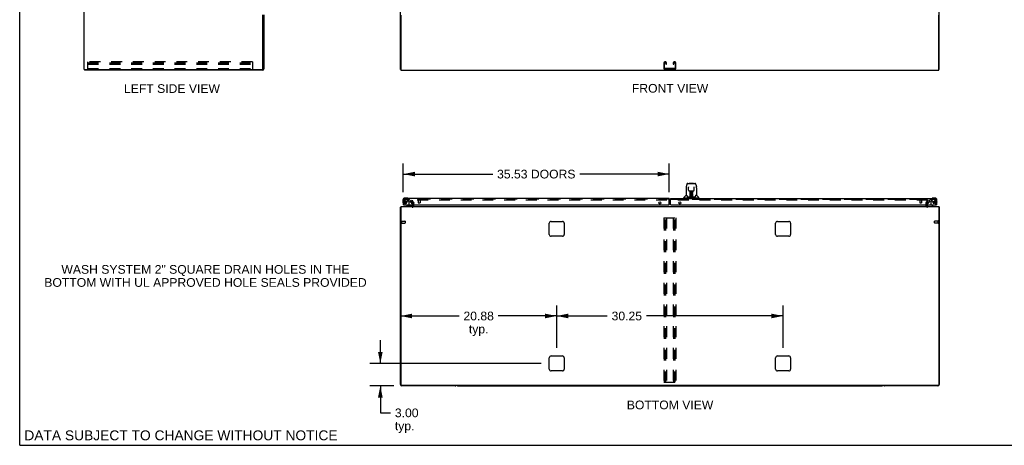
# Model space of a CAD drawing. Header units: inches. Extents: x 0 to 264, y 0 to 171.
# Tile 1 of 21: x 0 to 132, y 0 to 57. Entities that reach past the tile are written whole.
import ezdxf

# ---------------------------------------------------------------- set-up
doc = ezdxf.new("R2010")
doc.units = ezdxf.units.IN
doc.header["$LTSCALE"] = 14.508621
doc.header["$MEASUREMENT"] = 0
doc.linetypes.add('HIDDEN', pattern=[0.2, 0.1, -0.1])
doc.layers.get('0').update_dxf_attribs({"linetype": 'CONTINUOUS'})
for name, color, linetype in [('DEFAULT_2', 8, 'HIDDEN'), ('DIMENSIONS', 7, 'CONTINUOUS'), ('MASTER_DOOR_ASSEMBLY', 7, 'CONTINUOUS'), ('SLAVE_DOOR_ASSEMBLY', 7, 'CONTINUOUS')]:
    doc.layers.add(name, color=color, linetype=linetype)
doc.styles.get("Standard").update_dxf_attribs({"font": 'arial.ttf'})
doc.dimstyles.new('DIMSTYLE_1', dxfattribs={"dimtxt": 1.163793, "dimasz": 1.551724, "dimexe": 0.09, "dimexo": 0.07, "dimgap": 0.0375, "dimtad": 0, "dimtih": 1, "dimtoh": 1, "dimzin": 4, "dimdsep": 46, "dimtxsty": 'Standard', "dimblk": '_FILLED', "dimblk1": '_FILLED', "dimblk2": '_FILLED', "dimcen": 0.09, "dimadec": 3, "dimazin": 1, "dimtfac": 1, "dimtdec": 3, "dimtofl": 0, "dimtmove": 0, "dimatfit": 3, "dimldrblk": '_FILLED', "dimfxl": 0, "dimtolj": 1, "dimtzin": 4, "dimarcsym": 0})

# ---------------------------------------------------------------- blocks, each defined once
blk = doc.blocks.new('_FILLED')
at = {"color": 0, "linetype": 'ByBlock'}
blk.add_solid([(0, 0), (-1, 0.2), (-1, -0.2)], dxfattribs=at)
blk = doc.blocks.new('*D10')
at = {"layer": 'DIMENSIONS', "color": 2, "linetype": 'Continuous'}
for p, q in [((51.27, 33.84), (51.27, 37.66)), ((86.8, 33.84), (86.8, 37.66)), ((51.27, 36.26), (63.22, 36.26)), ((86.8, 36.26), (74.85, 36.26))]:
    blk.add_line(p, q, dxfattribs=at)
at = {"layer": 'DIMENSIONS', "color": 2, "linetype": 'Continuous', "xscale": 1.5517241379, "yscale": 1.5517241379, "zscale": 1.5517241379, "rotation": 180}
blk.add_blockref('_FILLED', (51.27, 36.26), dxfattribs=at)
at = {"layer": 'DIMENSIONS', "color": 2, "linetype": 'Continuous', "xscale": 1.5517241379, "yscale": 1.5517241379, "zscale": 1.5517241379}
blk.add_blockref('_FILLED', (86.8, 36.26), dxfattribs=at)
at = {"layer": 'DIMENSIONS', "color": 2, "linetype": 'Continuous', "insert": (69.04, 36.84), "char_height": 1.1638, "width": 10.4698, "attachment_point": 2, "line_spacing_factor": 0.9}
blk.add_mtext('35.53 DOORS', dxfattribs=at)
blk = doc.blocks.new('*D12')
at = {"layer": 'DIMENSIONS', "color": 2, "linetype": 'Continuous'}
for p, q in [((48.2, 10.94), (48.2, 14.05)), ((69.69, 10.94), (46.81, 10.94)), ((50, 7.94), (46.81, 7.94)), ((48.2, 7.94), (48.2, 4.34)), ((48.2, 4.34), (49.56, 4.34))]:
    blk.add_line(p, q, dxfattribs=at)
at = {"layer": 'DIMENSIONS', "color": 2, "linetype": 'Continuous', "xscale": 1.5517241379, "yscale": 1.5517241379, "zscale": 1.5517241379}
for p, rotation in [((48.2, 10.94), 270), ((48.2, 7.94), 90)]:
    blk.add_blockref('_FILLED', p, dxfattribs=dict(at, rotation=rotation))
at = {"layer": 'DIMENSIONS', "color": 2, "linetype": 'Continuous', "insert": (50.14, 4.92), "char_height": 1.164, "width": 3.1626, "attachment_point": 1, "line_spacing_factor": 0.9}
blk.add_mtext('3.00\\Ptyp.', dxfattribs=at)
blk = doc.blocks.new('*D13')
at = {"layer": 'DIMENSIONS', "color": 2, "linetype": 'Continuous'}
for p, q in [((71.77, 13.03), (71.77, 18.69)), ((50.9, 17.29), (58.72, 17.29)), ((71.77, 17.29), (63.95, 17.29))]:
    blk.add_line(p, q, dxfattribs=at)
at = {"layer": 'DIMENSIONS', "color": 2, "linetype": 'Continuous', "xscale": 1.5517241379, "yscale": 1.5517241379, "zscale": 1.5517241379, "rotation": 180}
blk.add_blockref('_FILLED', (50.9, 17.29), dxfattribs=at)
at = {"layer": 'DIMENSIONS', "color": 2, "linetype": 'Continuous', "xscale": 1.5517241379, "yscale": 1.5517241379, "zscale": 1.5517241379}
blk.add_blockref('_FILLED', (71.77, 17.29), dxfattribs=at)
at = {"layer": 'DIMENSIONS', "color": 2, "linetype": 'Continuous', "insert": (61.34, 17.87), "char_height": 1.164, "width": 4.0668, "attachment_point": 2, "line_spacing_factor": 0.9}
blk.add_mtext('20.88\\Ptyp.', dxfattribs=at)
blk = doc.blocks.new('*D14')
at = {"layer": 'DIMENSIONS', "color": 2, "linetype": 'Continuous'}
for p, q in [((71.77, 13.03), (71.77, 18.69)), ((102.02, 13.03), (102.02, 18.69)), ((71.77, 17.29), (78.53, 17.29)), ((102.02, 17.29), (83.76, 17.29))]:
    blk.add_line(p, q, dxfattribs=at)
at = {"layer": 'DIMENSIONS', "color": 2, "linetype": 'Continuous', "xscale": 1.5517241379, "yscale": 1.5517241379, "zscale": 1.5517241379, "rotation": 180}
blk.add_blockref('_FILLED', (71.77, 17.29), dxfattribs=at)
at = {"layer": 'DIMENSIONS', "color": 2, "linetype": 'Continuous', "xscale": 1.5517241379, "yscale": 1.5517241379, "zscale": 1.5517241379}
blk.add_blockref('_FILLED', (102.02, 17.29), dxfattribs=at)
at = {"layer": 'DIMENSIONS', "color": 2, "linetype": 'Continuous', "insert": (81.14, 17.87), "char_height": 1.164, "width": 4.0668, "attachment_point": 2, "line_spacing_factor": 0.9}
blk.add_mtext('30.25', dxfattribs=at)

msp = doc.modelspace()

# ---------------------------------------------------------------- linework, layer by layer
at = {"color": 7, "linetype": 'Continuous'}
for p, q in [((0, 0), (0, 170.69)), ((8.673, 50.256), (8.673, 50.152)), ((50.95, 50.256), (50.898, 50.256)), ((122.846, 50.256), (122.898, 50.256)), ((58.587, 7.942), (115.209, 7.942)), ((0, 0), (263.793, 0))]:
    msp.add_line(p, q, dxfattribs=at)
at = {"color": 3, "linetype": 'Continuous'}
for p, q in [((8.621, 50.256), (8.621, 122.048)), ((50.898, 50.256), (50.898, 122.048)), ((122.898, 50.256), (122.898, 122.048)), ((32.517, 50.346), (32.517, 57.569)), ((32.621, 57.569), (32.621, 50.341)), ((50.95, 57.509), (50.95, 50.152)), ((122.846, 50.152), (122.846, 57.509)), ((8.621, 50.256), (32.427, 50.256)), ((32.432, 50.152), (8.673, 50.152)), ((50.95, 50.152), (122.846, 50.152)), ((50.898, 8.131), (50.898, 31.838)), ((50.95, 31.942), (50.95, 8.054)), ((50.95, 31.942), (122.846, 31.942)), ((52.454, 32.51), (52.539, 32.363)), ((52.544, 32.265), (52.544, 32.346)), ((52.544, 32.027), (52.544, 32.146)), ((121.252, 32.346), (121.252, 32.265)), ((121.252, 32.146), (121.252, 32.027)), ((121.256, 32.363), (121.341, 32.51)), ((122.846, 31.942), (122.846, 8.054)), ((122.898, 31.838), (122.898, 8.131)), ((70.773, 28.192), (70.773, 29.692)), ((71.023, 29.942), (72.523, 29.942)), ((72.773, 29.692), (72.773, 28.192)), ((101.023, 28.192), (101.023, 29.692)), ((101.273, 29.942), (102.773, 29.942)), ((103.023, 29.692), (103.023, 28.192)), ((72.523, 27.942), (71.023, 27.942)), ((102.773, 27.942), (101.273, 27.942)), ((71.023, 11.942), (72.523, 11.942)), ((101.273, 11.942), (102.773, 11.942)), ((70.773, 10.192), (70.773, 11.692)), ((72.773, 11.692), (72.773, 10.192)), ((101.023, 10.192), (101.023, 11.692)), ((103.023, 11.692), (103.023, 10.192)), ((72.523, 9.942), (71.023, 9.942)), ((102.773, 9.942), (101.273, 9.942)), ((122.786, 7.994), (51.01, 7.994)), ((58.209, 7.942), (51.087, 7.942)), ((122.709, 7.942), (115.587, 7.942))]:
    msp.add_line(p, q, dxfattribs=at)
for points in [[(50.915, 31.855), (50.912, 31.854), (50.909, 31.852), (50.907, 31.851), (50.904, 31.849), (50.902, 31.847), (50.901, 31.846), (50.899, 31.844), (50.899, 31.843), (50.898, 31.841), (50.898, 31.84), (50.898, 31.838)], [(50.938, 31.87), (50.936, 31.868), (50.934, 31.866), (50.932, 31.865), (50.929, 31.863), (50.926, 31.861), (50.923, 31.859), (50.92, 31.858), (50.915, 31.855)], [(122.857, 31.87), (122.859, 31.868), (122.861, 31.866), (122.863, 31.865), (122.866, 31.863), (122.869, 31.861), (122.872, 31.859), (122.875, 31.858)], [(122.875, 31.858), (122.881, 31.855), (122.883, 31.854), (122.886, 31.852), (122.888, 31.851), (122.891, 31.849), (122.893, 31.847), (122.894, 31.846), (122.896, 31.844), (122.897, 31.843), (122.897, 31.841), (122.897, 31.84), (122.898, 31.838)]]:
    msp.add_lwpolyline(points, dxfattribs=at)
for centre, radius, start, end in [((32.427, 50.346), 0.09, 270, 360), ((32.432, 50.341), 0.189, 270, 360), ((51.087, 31.753), 0.189, 136.4873, 141.71938), ((52.459, 32.027), 0.085, 270, 360), ((52.511, 32.346), 0.033, 0, 30), ((121.285, 32.346), 0.033, 150, 180), ((121.337, 32.027), 0.085, 180, 270), ((122.709, 31.753), 0.189, 38.28062, 43.5127), ((71.023, 29.692), 0.25, 90, 180), ((72.523, 29.692), 0.25, 0, 90), ((101.273, 29.692), 0.25, 90, 180), ((102.773, 29.692), 0.25, 0, 90), ((71.023, 28.192), 0.25, 180, 270), ((72.523, 28.192), 0.25, 270, 360), ((101.273, 28.192), 0.25, 180, 270), ((102.773, 28.192), 0.25, 270, 360), ((71.023, 11.692), 0.25, 90, 180), ((72.523, 11.692), 0.25, 0, 90), ((101.273, 11.692), 0.25, 90, 180), ((102.773, 11.692), 0.25, 0, 90), ((71.023, 10.192), 0.25, 180, 270), ((72.523, 10.192), 0.25, 270, 360), ((101.273, 10.192), 0.25, 180, 270), ((102.773, 10.192), 0.25, 270, 360), ((51.087, 8.131), 0.189, 180, 270), ((51.01, 8.054), 0.06, 180, 270), ((58.209, 8.131), 0.189, 270, 313.51297), ((115.587, 8.131), 0.189, 226.48703, 270), ((122.709, 8.131), 0.189, 270, 360), ((122.786, 8.054), 0.06, 270, 360)]:
    msp.add_arc(centre, radius, start, end, dxfattribs=at)
at = {"color": 7, "linetype": 'Continuous'}
for centre, radius, start, end in [((32.432, 50.341), 0.085, 273.75801, 356.24199), ((58.587, 8.131), 0.189, 226.5797, 270), ((115.209, 8.131), 0.189, 270, 313.4203)]:
    msp.add_arc(centre, radius, start, end, dxfattribs=at)
at = {"layer": 'DEFAULT_2', "color": 8, "linetype": 'HIDDEN'}
for p, q in [((31.1, 51.256), (9.1, 51.256)), ((9.1, 50.256), (9.1, 51.256)), ((9.1, 51.152), (31.1, 51.152)), ((9.1, 51.151), (31.1, 51.151)), ((9.1, 50.975), (31.1, 50.975)), ((9.1, 50.36), (31.1, 50.36)), ((31.1, 51.256), (31.1, 50.256)), ((86.085, 51.076), (86.085, 50.436)), ((86.189, 50.45), (86.189, 51.062)), ((86.28, 51.256), (86.265, 51.256)), ((86.265, 50.256), (87.53, 50.256)), ((87.516, 50.36), (86.279, 50.36)), ((86.356, 51.062), (86.356, 50.975)), ((86.356, 50.975), (86.46, 50.975)), ((86.46, 50.975), (86.46, 51.076)), ((87.335, 51.076), (87.335, 50.975)), ((87.335, 50.975), (87.439, 50.975)), ((87.439, 50.975), (87.439, 51.062)), ((87.53, 51.256), (87.515, 51.256)), ((87.606, 51.062), (87.606, 50.45)), ((87.71, 50.436), (87.71, 51.076)), ((52.343, 32.703), (52.433, 32.755)), ((52.454, 32.51), (52.343, 32.703)), ((52.433, 32.755), (52.629, 32.415)), ((52.447, 32.73), (52.629, 32.415)), ((121.33, 32.755), (52.465, 32.755)), ((52.544, 32.146), (52.544, 32.265)), ((52.648, 32.346), (52.648, 32.027)), ((121.148, 32.027), (121.148, 32.346)), ((121.166, 32.415), (121.362, 32.755)), ((121.348, 32.73), (121.166, 32.415)), ((121.252, 32.265), (121.252, 32.146)), ((121.341, 32.51), (121.452, 32.703)), ((121.452, 32.703), (121.362, 32.755)), ((86.085, 30.421), (86.085, 8.421)), ((86.085, 30.421), (87.71, 30.421)), ((86.189, 8.421), (86.189, 30.421)), ((86.356, 8.421), (86.356, 30.421)), ((86.46, 30.421), (86.46, 8.421)), ((87.335, 30.421), (87.335, 8.421)), ((87.439, 8.421), (87.439, 30.421)), ((87.606, 8.421), (87.606, 30.421)), ((87.71, 30.421), (87.71, 8.421)), ((51.002, 29.98), (51.002, 29.696)), ((51.045, 29.98), (51.045, 29.696)), ((51.045, 29.962), (51.492, 29.962)), ((51.045, 29.714), (51.492, 29.714)), ((51.502, 29.952), (51.502, 29.724)), ((122.283, 29.724), (122.283, 29.952)), ((122.74, 29.962), (122.293, 29.962)), ((122.74, 29.714), (122.293, 29.714)), ((122.74, 29.696), (122.74, 29.98)), ((122.783, 29.696), (122.783, 29.98)), ((86.085, 8.421), (87.71, 8.421))]:
    msp.add_line(p, q, dxfattribs=at)
for points in [[(52.465, 32.755), (52.463, 32.755), (52.461, 32.754), (52.458, 32.754), (52.456, 32.753), (52.454, 32.752), (52.453, 32.751), (52.451, 32.75), (52.449, 32.748), (52.448, 32.747), (52.447, 32.745), (52.446, 32.743), (52.446, 32.741), (52.445, 32.739), (52.445, 32.737)], [(52.445, 32.737), (52.445, 32.737), (52.445, 32.735), (52.446, 32.733), (52.446, 32.731), (52.447, 32.73)], [(121.348, 32.745), (121.347, 32.747), (121.346, 32.748), (121.344, 32.75), (121.343, 32.751), (121.341, 32.752), (121.339, 32.753), (121.337, 32.754), (121.334, 32.754), (121.332, 32.755), (121.33, 32.755)], [(121.348, 32.745), (121.349, 32.743), (121.35, 32.741), (121.35, 32.739), (121.35, 32.737)], [(121.35, 32.737), (121.35, 32.737), (121.35, 32.735), (121.349, 32.733), (121.349, 32.731), (121.348, 32.73)]]:
    msp.add_lwpolyline(points, dxfattribs=at)
for centre, radius, start, end in [((86.265, 51.076), 0.18, 90, 180), ((86.265, 50.436), 0.18, 180, 270), ((86.279, 51.062), 0.09, 90, 180), ((86.279, 50.45), 0.09, 180, 270), ((86.266, 51.062), 0.09, 0, 81.78079), ((86.28, 51.076), 0.18, 0, 90), ((87.515, 51.076), 0.18, 90, 180), ((87.529, 51.062), 0.09, 90, 180), ((87.516, 50.45), 0.09, 270, 360), ((87.516, 51.062), 0.09, 0, 81.78079), ((87.53, 51.076), 0.18, 0, 90), ((87.53, 50.436), 0.18, 270, 360), ((52.459, 32.027), 0.189, 270, 360), ((52.511, 32.346), 0.137, 0, 30), ((121.285, 32.346), 0.137, 150, 180), ((121.337, 32.027), 0.189, 180, 270), ((51.023, 29.98), 0.0215, 0, 180), ((51.023, 29.696), 0.0215, 180, 360), ((51.492, 29.952), 0.01, 0, 90), ((51.492, 29.724), 0.01, 270, 360), ((122.293, 29.952), 0.01, 90, 180), ((122.293, 29.724), 0.01, 180, 270), ((122.762, 29.98), 0.0215, 360, 180), ((122.762, 29.696), 0.0215, 180, 0)]:
    msp.add_arc(centre, radius, start, end, dxfattribs=at)
at = {"layer": 'MASTER_DOOR_ASSEMBLY', "color": 7, "linetype": 'Continuous'}
for p, q in [((89.073, 34.412), (89.073, 33.449)), ((89.073, 34.412), (89.073, 34.412)), ((89.154, 34.861), (89.088, 34.556)), ((89.278, 35.016), (90.247, 35.016)), ((89.374, 34.551), (89.375, 34.548)), ((89.375, 34.548), (89.375, 34.543)), ((89.375, 34.543), (89.375, 34.537)), ((89.375, 34.537), (89.375, 34.527)), ((89.382, 34.109), (89.375, 34.527)), ((89.469, 35.023), (90.056, 35.023)), ((90.142, 34.109), (90.15, 34.532)), ((90.15, 34.538), (90.15, 34.544)), ((90.15, 34.532), (90.15, 34.538)), ((90.371, 34.861), (90.436, 34.556)), ((90.451, 34.412), (90.451, 33.449)), ((88.758, 33.047), (88.758, 33.102)), ((90.758, 33.04), (88.766, 33.04)), ((89.065, 33.425), (88.77, 33.13)), ((88.817, 33.04), (88.817, 33)), ((89.142, 33.441), (89.081, 33.441)), ((89.086, 33.433), (89.147, 33.433)), ((89.144, 33.438), (89.145, 33.437)), ((89.609, 33.166), (89.277, 33.166)), ((89.298, 33.158), (90.227, 33.158)), ((89.463, 34.032), (89.523, 34.032)), ((89.563, 34.033), (89.961, 34.033)), ((89.608, 33.185), (89.611, 33.507)), ((89.611, 33.166), (89.609, 33.166)), ((89.611, 33.507), (89.611, 33.558)), ((89.618, 33.48), (89.611, 33.481)), ((89.612, 33.162), (89.611, 33.162)), ((89.612, 33.863), (89.612, 33.893)), ((89.612, 33.829), (89.612, 33.863)), ((89.612, 33.792), (89.612, 33.829)), ((89.612, 33.753), (89.612, 33.792)), ((89.614, 33.167), (89.614, 33.165)), ((89.615, 33.185), (89.618, 33.48)), ((89.618, 33.198), (89.619, 33.226)), ((89.618, 33.198), (89.619, 33.173)), ((89.618, 33.187), (89.618, 33.198)), ((89.618, 33.18), (89.618, 33.187)), ((89.618, 33.178), (89.618, 33.18)), ((89.618, 33.177), (89.618, 33.178)), ((89.618, 33.176), (89.618, 33.177)), ((89.618, 33.175), (89.618, 33.176)), ((89.619, 33.678), (89.62, 33.753)), ((89.62, 33.678), (89.619, 33.658)), ((89.619, 33.658), (89.619, 33.65)), ((89.619, 33.65), (89.621, 33.65)), ((89.619, 33.226), (89.621, 33.318)), ((89.623, 34.033), (89.62, 33.678)), ((89.62, 33.898), (89.62, 33.867)), ((89.62, 33.867), (89.62, 33.832)), ((89.62, 33.832), (89.62, 33.793)), ((89.62, 33.793), (89.62, 33.753)), ((89.621, 33.65), (89.62, 33.573)), ((89.62, 33.573), (89.62, 33.573)), ((89.62, 33.566), (89.62, 33.573)), ((89.62, 33.554), (89.62, 33.566)), ((89.623, 33.566), (89.62, 33.566)), ((89.62, 33.563), (89.629, 33.563)), ((89.636, 33.795), (89.621, 33.795)), ((89.621, 33.789), (89.635, 33.789)), ((89.621, 33.318), (89.621, 33.553)), ((89.624, 33.162), (89.628, 33.159)), ((89.625, 33.173), (89.64, 34.033)), ((89.635, 33.24), (89.626, 33.241)), ((89.628, 33.166), (89.627, 33.166)), ((89.635, 33.24), (89.633, 33.164)), ((89.633, 33.164), (89.762, 33.162)), ((89.648, 34.033), (89.648, 34.028)), ((89.648, 34.028), (89.648, 33.979)), ((89.762, 34.033), (89.762, 33.162)), ((89.891, 33.164), (89.762, 33.162)), ((89.877, 33.979), (89.876, 34.033)), ((89.9, 33.173), (89.885, 34.033)), ((89.904, 33.795), (89.889, 33.795)), ((89.889, 33.789), (89.904, 33.789)), ((89.899, 33.241), (89.89, 33.24)), ((89.891, 33.164), (89.89, 33.24)), ((89.896, 33.563), (89.904, 33.563)), ((89.898, 33.166), (89.896, 33.166)), ((89.905, 33.678), (89.902, 34.033)), ((89.904, 33.566), (89.902, 33.566)), ((89.903, 33.65), (89.904, 33.573)), ((89.905, 33.813), (89.904, 33.85)), ((89.904, 33.573), (89.904, 33.571)), ((89.904, 33.571), (89.904, 33.559)), ((89.904, 33.559), (89.904, 33.556)), ((89.904, 33.556), (89.904, 33.555)), ((89.904, 33.318), (89.904, 33.553)), ((89.904, 33.318), (89.906, 33.226)), ((89.905, 33.773), (89.905, 33.813)), ((89.906, 33.678), (89.905, 33.773)), ((89.905, 33.658), (89.905, 33.678)), ((89.905, 33.65), (89.905, 33.658)), ((89.906, 33.659), (89.906, 33.669)), ((89.906, 33.631), (89.906, 33.659)), ((89.906, 33.508), (89.906, 33.559)), ((89.909, 33.185), (89.906, 33.508)), ((89.906, 33.226), (89.906, 33.199)), ((89.906, 33.199), (89.907, 33.187)), ((89.906, 33.173), (89.906, 33.198)), ((89.906, 33.173), (89.906, 33.171)), ((89.907, 33.187), (89.907, 33.184)), ((89.907, 33.184), (89.907, 33.181)), ((89.907, 33.181), (89.907, 33.179)), ((89.907, 33.179), (89.907, 33.177)), ((89.907, 33.177), (89.907, 33.176)), ((89.907, 33.176), (89.907, 33.175)), ((89.907, 33.176), (89.907, 33.176)), ((89.91, 33.168), (89.911, 33.167)), ((89.91, 33.165), (89.91, 33.167)), ((89.912, 33.893), (89.912, 33.863)), ((89.912, 33.863), (89.912, 33.829)), ((89.912, 33.829), (89.913, 33.792)), ((89.912, 33.16), (89.913, 33.162)), ((89.913, 33.792), (89.913, 33.753)), ((89.914, 33.507), (89.916, 33.185)), ((90.248, 33.166), (89.915, 33.166)), ((90.002, 34.032), (90.062, 34.032)), ((90.375, 33.43), (90.379, 33.437)), ((90.377, 33.433), (90.439, 33.433)), ((90.379, 33.437), (90.379, 33.437)), ((90.383, 33.441), (90.383, 33.442)), ((90.443, 33.441), (90.383, 33.441)), ((90.46, 33.425), (90.755, 33.13)), ((90.707, 33.04), (90.707, 33)), ((90.766, 33.047), (90.766, 33.102)), ((121.934, 33.015), (121.928, 33.014)), ((122.32, 33.06), (122.063, 33.06)), ((86.991, 32.896), (86.901, 32.896)), ((86.991, 32.576), (86.901, 32.576)), ((121.294, 32.146), (121.294, 32.099)), ((121.403, 32.373), (121.323, 32.292)), ((122.081, 31.981), (121.842, 32.119)), ((122.081, 31.942), (122.081, 31.981)), ((122.503, 32.146), (122.523, 32.146)), ((122.523, 32.754), (122.523, 32.797)), ((122.536, 32.405), (122.538, 32.412)), ((122.583, 32.541), (122.58, 32.503)), ((122.583, 32.541), (122.583, 32.797))]:
    msp.add_line(p, q, dxfattribs=at)
at = {"layer": 'MASTER_DOOR_ASSEMBLY', "color": 3, "linetype": 'Continuous'}
for p, q in [((86.991, 32.209), (86.991, 33)), ((86.991, 33), (122.276, 33)), ((87.054, 32.146), (122.503, 32.146)), ((122.523, 32.754), (122.523, 32.146))]:
    msp.add_line(p, q, dxfattribs=at)
at = {"layer": 'MASTER_DOOR_ASSEMBLY', "color": 8, "linetype": 'HIDDEN'}
for p, q in [((86.991, 32.896), (122.276, 32.896)), ((120.277, 32.853), (120.561, 32.853)), ((120.295, 32.853), (120.295, 32.406)), ((120.305, 32.396), (120.533, 32.396)), ((120.543, 32.853), (120.543, 32.406)), ((121.294, 32.222), (121.294, 32.146)), ((121.542, 32.512), (121.403, 32.373)), ((121.451, 31.942), (122.081, 31.942)), ((121.727, 32.875), (121.601, 32.749)), ((121.601, 32.749), (121.601, 32.57)), ((122.178, 32.875), (121.727, 32.875)), ((121.793, 32.585), (121.793, 32.206)), ((121.924, 32.683), (121.891, 32.683)), ((122.022, 32.597), (122.022, 32.585)), ((122.344, 32.697), (122.243, 32.842)), ((122.419, 32.146), (122.419, 32.754))]:
    msp.add_line(p, q, dxfattribs=at)
at = {"layer": 'MASTER_DOOR_ASSEMBLY', "color": 7, "linetype": 'Continuous'}
for points in [[(89.088, 34.556), (89.083, 34.525), (89.077, 34.486), (89.074, 34.446), (89.073, 34.412)], [(89.278, 35.016), (89.274, 35.016), (89.261, 35.014), (89.248, 35.011), (89.236, 35.006), (89.224, 34.999), (89.214, 34.991), (89.205, 34.982), (89.197, 34.973), (89.19, 34.962), (89.183, 34.951), (89.177, 34.938), (89.171, 34.925), (89.166, 34.91), (89.161, 34.893), (89.156, 34.874), (89.154, 34.861)], [(89.374, 34.555), (89.374, 34.555), (89.374, 34.555), (89.374, 34.555), (89.374, 34.554), (89.374, 34.553), (89.374, 34.551)], [(90.15, 34.544), (90.15, 34.548), (90.15, 34.55), (90.15, 34.552), (90.15, 34.553), (90.15, 34.554), (90.15, 34.555), (90.15, 34.555)], [(90.371, 34.861), (90.368, 34.875), (90.363, 34.893), (90.358, 34.91), (90.353, 34.925), (90.347, 34.939), (90.341, 34.951), (90.335, 34.962), (90.328, 34.973), (90.319, 34.983), (90.31, 34.992), (90.3, 35), (90.288, 35.006), (90.276, 35.011), (90.263, 35.014), (90.25, 35.016), (90.247, 35.016)], [(90.451, 34.412), (90.45, 34.446), (90.447, 34.486), (90.442, 34.526), (90.436, 34.556)], [(89.141, 33.441), (89.141, 33.442), (89.141, 33.442), (89.142, 33.441)], [(89.142, 33.441), (89.142, 33.441), (89.143, 33.44), (89.144, 33.439), (89.144, 33.438)], [(89.144, 33.438), (89.144, 33.439), (89.143, 33.44), (89.143, 33.441), (89.143, 33.441), (89.143, 33.441)], [(89.151, 33.433), (89.149, 33.434), (89.147, 33.436), (89.146, 33.437), (89.145, 33.438), (89.144, 33.438)], [(89.145, 33.437), (89.149, 33.43), (89.163, 33.402), (89.178, 33.366), (89.193, 33.324), (89.209, 33.276), (89.224, 33.229)], [(89.224, 33.229), (89.227, 33.22), (89.231, 33.208), (89.236, 33.197), (89.241, 33.189), (89.247, 33.181)], [(89.247, 33.181), (89.252, 33.175), (89.259, 33.171), (89.266, 33.167), (89.274, 33.166), (89.276, 33.166)], [(89.382, 34.109), (89.383, 34.103), (89.385, 34.092), (89.388, 34.081), (89.393, 34.071), (89.399, 34.062), (89.407, 34.054), (89.416, 34.046), (89.425, 34.041), (89.435, 34.036), (89.446, 34.033), (89.457, 34.032), (89.461, 34.032)], [(89.523, 34.032), (89.532, 34.032), (89.543, 34.032), (89.554, 34.032), (89.563, 34.033)], [(89.611, 33.162), (89.61, 33.163), (89.61, 33.162), (89.609, 33.162), (89.609, 33.162), (89.608, 33.161), (89.607, 33.16)], [(89.608, 33.166), (89.61, 33.166), (89.611, 33.167), (89.613, 33.168), (89.614, 33.169), (89.615, 33.171), (89.615, 33.173)], [(89.611, 33.558), (89.611, 33.582), (89.612, 33.605), (89.612, 33.626), (89.612, 33.645), (89.612, 33.662)], [(89.617, 33.173), (89.617, 33.171), (89.616, 33.17), (89.615, 33.168), (89.614, 33.167), (89.612, 33.166), (89.611, 33.166)], [(89.611, 33.166), (89.612, 33.166), (89.613, 33.166), (89.614, 33.167)], [(89.62, 33.898), (89.62, 33.897), (89.619, 33.895), (89.618, 33.894), (89.616, 33.893), (89.614, 33.893), (89.612, 33.893)], [(89.614, 33.167), (89.615, 33.168), (89.616, 33.169), (89.617, 33.17), (89.617, 33.171), (89.617, 33.171), (89.617, 33.172), (89.617, 33.172), (89.617, 33.173), (89.617, 33.173), (89.617, 33.173), (89.617, 33.173), (89.617, 33.174), (89.618, 33.174), (89.618, 33.174), (89.618, 33.174), (89.618, 33.175), (89.618, 33.175)], [(89.615, 33.167), (89.616, 33.168), (89.618, 33.169)], [(89.617, 33.169), (89.617, 33.169), (89.618, 33.167), (89.62, 33.166), (89.621, 33.165), (89.623, 33.164), (89.624, 33.162)], [(89.618, 33.169), (89.618, 33.171), (89.619, 33.173)], [(89.624, 33.166), (89.623, 33.166), (89.622, 33.167), (89.621, 33.168), (89.62, 33.168), (89.619, 33.169), (89.619, 33.17), (89.618, 33.171), (89.618, 33.171)], [(89.619, 33.658), (89.62, 33.657), (89.621, 33.654), (89.621, 33.65)], [(89.627, 33.166), (89.627, 33.166), (89.626, 33.166), (89.625, 33.166), (89.624, 33.166)], [(89.628, 33.159), (89.629, 33.158), (89.629, 33.158)], [(89.895, 33.158), (89.896, 33.158), (89.897, 33.159), (89.901, 33.162)], [(89.9, 33.166), (89.899, 33.166), (89.898, 33.166)], [(89.907, 33.171), (89.906, 33.17), (89.905, 33.169), (89.905, 33.168), (89.904, 33.168), (89.903, 33.167), (89.901, 33.166), (89.9, 33.166)], [(89.901, 33.162), (89.902, 33.163), (89.903, 33.164), (89.904, 33.165), (89.905, 33.166), (89.906, 33.167), (89.907, 33.168), (89.907, 33.169), (89.907, 33.169)], [(89.903, 33.65), (89.904, 33.654), (89.905, 33.657), (89.905, 33.658)], [(89.904, 33.85), (89.904, 33.883), (89.904, 33.898)], [(89.904, 33.555), (89.904, 33.555), (89.904, 33.554), (89.904, 33.554)], [(89.906, 33.559), (89.906, 33.585), (89.906, 33.609), (89.906, 33.631)], [(89.906, 33.171), (89.907, 33.169), (89.908, 33.168), (89.91, 33.167), (89.91, 33.166)], [(89.907, 33.175), (89.907, 33.174), (89.907, 33.174), (89.907, 33.174), (89.907, 33.174), (89.907, 33.173), (89.907, 33.173), (89.907, 33.173), (89.907, 33.172), (89.907, 33.172), (89.907, 33.172), (89.908, 33.171), (89.908, 33.17), (89.908, 33.17), (89.909, 33.168), (89.91, 33.168)], [(89.909, 33.173), (89.909, 33.171), (89.91, 33.17), (89.911, 33.168), (89.913, 33.167), (89.915, 33.166), (89.917, 33.166)], [(89.911, 33.167), (89.912, 33.166), (89.913, 33.166)], [(89.912, 33.16), (89.912, 33.16), (89.912, 33.159), (89.912, 33.159), (89.913, 33.159), (89.913, 33.159), (89.913, 33.159), (89.914, 33.159), (89.915, 33.159), (89.915, 33.159), (89.916, 33.16), (89.917, 33.16), (89.917, 33.16)], [(89.913, 33.662), (89.913, 33.645), (89.913, 33.626), (89.913, 33.605), (89.913, 33.582), (89.913, 33.558), (89.914, 33.507)], [(89.913, 33.166), (89.915, 33.166), (89.915, 33.166)], [(89.961, 34.033), (89.97, 34.032), (89.981, 34.032), (89.992, 34.032), (90.001, 34.032)], [(90.063, 34.032), (90.069, 34.032), (90.08, 34.034), (90.091, 34.037), (90.101, 34.041), (90.11, 34.047), (90.119, 34.055), (90.126, 34.063), (90.132, 34.073), (90.137, 34.083), (90.14, 34.093), (90.142, 34.104), (90.142, 34.109)], [(90.248, 33.166), (90.25, 33.166), (90.258, 33.167), (90.265, 33.17), (90.272, 33.175), (90.278, 33.181)], [(90.278, 33.181), (90.283, 33.188), (90.288, 33.197), (90.293, 33.207), (90.298, 33.22), (90.301, 33.229)], [(90.301, 33.229), (90.315, 33.275), (90.331, 33.322), (90.346, 33.365), (90.361, 33.401), (90.375, 33.43)], [(90.38, 33.438), (90.379, 33.438), (90.378, 33.437), (90.377, 33.436), (90.376, 33.434), (90.374, 33.433)], [(90.379, 33.437), (90.38, 33.438), (90.38, 33.438)], [(90.38, 33.438), (90.381, 33.439), (90.382, 33.44), (90.382, 33.441), (90.383, 33.441)], [(90.381, 33.441), (90.382, 33.441), (90.382, 33.441), (90.381, 33.44), (90.381, 33.439), (90.38, 33.438)]]:
    msp.add_lwpolyline(points, dxfattribs=at)
at = {"layer": 'MASTER_DOOR_ASSEMBLY', "color": 3, "linetype": 'Continuous'}
for centre in [(88.241, 32.396), (121.273, 32.396)]:
    msp.add_circle(centre, 0.133, dxfattribs=at)
at = {"layer": 'MASTER_DOOR_ASSEMBLY', "color": 8, "linetype": 'HIDDEN'}
msp.add_circle((122.219, 32.533), 0.101, dxfattribs=at)
at = {"layer": 'MASTER_DOOR_ASSEMBLY', "color": 7, "linetype": 'Continuous'}
for centre, radius, start, end in [((89.469, 35.003), 0.0197, 90, 139.78214), ((90.056, 35.003), 0.0197, 40.21786, 90), ((88.798, 33.102), 0.0394, 135, 180), ((88.766, 33.047), 0.00787, 180, 270), ((89.086, 33.404), 0.0295, 90, 135), ((89.081, 33.449), 0.00787, 180, 270), ((89.622, 33.166), 0.00787, 182, 258.86947), ((89.623, 33.557), 0.00886, 359, 89), ((89.634, 33.173), 0.00886, 179.00263, 269), ((89.891, 33.173), 0.00886, 271, 1), ((89.902, 33.557), 0.00886, 91, 181), ((89.902, 33.166), 0.00787, 281.13294, 358), ((90.439, 33.404), 0.0295, 45, 90), ((90.443, 33.449), 0.00787, 270, 360), ((90.727, 33.102), 0.0394, 0, 45), ((90.758, 33.047), 0.00787, 270, 360), ((121.943, 33.012), 0.015, 120.88989, 173.62041), ((121.943, 33.015), 0.015, 186.37959, 270), ((122.063, 32.81), 0.25, 90, 120.88989), ((122.32, 32.797), 0.263, 0, 90), ((122.32, 32.797), 0.203, 0, 90), ((121.451, 32.099), 0.157, 180, 270), ((121.394, 32.222), 0.1, 135, 152.97319), ((121.893, 32.206), 0.1, 216.54681, 239.90799), ((122.538, 32.42), 0.015, 180, 263.62041), ((122.534, 32.42), 0.015, 276.37959, 329.11011), ((122.333, 32.541), 0.25, 329.11011, 360)]:
    msp.add_arc(centre, radius, start, end, dxfattribs=at)
at = {"layer": 'MASTER_DOOR_ASSEMBLY', "color": 3, "linetype": 'Continuous'}
for centre, radius, start, end in [((122.276, 32.754), 0.246, 0, 90), ((87.054, 32.209), 0.0625, 180, 270)]:
    msp.add_arc(centre, radius, start, end, dxfattribs=at)
at = {"layer": 'MASTER_DOOR_ASSEMBLY', "color": 8, "linetype": 'HIDDEN'}
for centre, radius, start, end in [((120.277, 32.875), 0.0215, 90, 270), ((120.305, 32.406), 0.01, 180, 270), ((120.533, 32.406), 0.01, 270, 360), ((120.561, 32.875), 0.0215, 270, 90), ((121.394, 32.222), 0.1, 152.97319, 180), ((121.613, 32.441), 0.1, 111.60962, 135), ((121.562, 32.57), 0.039, 291.60962, 360), ((121.891, 32.585), 0.098, 90, 180), ((121.893, 32.206), 0.1, 180, 216.54681), ((121.924, 32.585), 0.098, 0, 90), ((122.414, 32.597), 0.393, 181.65986, 197.92977), ((122.219, 32.533), 0.187, 197.84824, 16.84389), ((122.178, 32.796), 0.079, 35.1, 90), ((122.276, 32.754), 0.142, 0, 90), ((122.028, 32.476), 0.386, 16.84389, 35.1)]:
    msp.add_arc(centre, radius, start, end, dxfattribs=at)
at = {"layer": 'SLAVE_DOOR_ASSEMBLY', "color": 7, "linetype": 'Continuous'}
for p, q in [((51.732, 33.06), (51.476, 33.06)), ((51.519, 33), (51.476, 33)), ((51.77, 33.057), (51.732, 33.06)), ((51.867, 33.014), (51.861, 33.015)), ((51.213, 32.797), (51.213, 32.541)), ((51.213, 32.541), (51.215, 32.503)), ((51.258, 32.412), (51.259, 32.405)), ((51.293, 32.146), (51.273, 32.146)), ((51.953, 32.119), (51.715, 31.981)), ((51.715, 31.942), (51.715, 31.981)), ((52.392, 32.373), (52.472, 32.292)), ((52.502, 32.146), (52.502, 32.099)), ((86.991, 32.896), (86.804, 32.896)), ((86.991, 32.576), (86.804, 32.576))]:
    msp.add_line(p, q, dxfattribs=at)
at = {"layer": 'SLAVE_DOOR_ASSEMBLY', "color": 3, "linetype": 'Continuous'}
for p, q in [((86.804, 33), (51.519, 33)), ((86.804, 32.209), (86.804, 33)), ((51.273, 32.146), (51.273, 32.754)), ((51.293, 32.146), (86.741, 32.146))]:
    msp.add_line(p, q, dxfattribs=at)
at = {"layer": 'SLAVE_DOOR_ASSEMBLY', "color": 8, "linetype": 'HIDDEN'}
for p, q in [((51.377, 32.146), (51.377, 32.754)), ((51.553, 32.842), (51.451, 32.697)), ((86.804, 32.896), (51.519, 32.896)), ((51.617, 32.875), (52.069, 32.875)), ((52.345, 31.942), (51.715, 31.942)), ((51.774, 32.585), (51.774, 32.597)), ((51.905, 32.683), (51.872, 32.683)), ((52.003, 32.585), (52.003, 32.206)), ((52.195, 32.749), (52.069, 32.875)), ((52.195, 32.749), (52.195, 32.57)), ((52.392, 32.373), (52.253, 32.512)), ((52.502, 32.222), (52.502, 32.146)), ((53.235, 32.853), (53.519, 32.853)), ((53.253, 32.853), (53.253, 32.406)), ((53.263, 32.396), (53.491, 32.396)), ((53.501, 32.853), (53.501, 32.406))]:
    msp.add_line(p, q, dxfattribs=at)
msp.add_circle((51.577, 32.533), 0.101, dxfattribs=at)
at = {"layer": 'SLAVE_DOOR_ASSEMBLY', "color": 3, "linetype": 'Continuous'}
for centre in [(52.523, 32.396), (85.554, 32.396)]:
    msp.add_circle(centre, 0.133, dxfattribs=at)
at = {"layer": 'SLAVE_DOOR_ASSEMBLY', "color": 7, "linetype": 'Continuous'}
for centre, radius, start, end in [((51.476, 32.797), 0.263, 90, 180), ((51.476, 32.797), 0.203, 90, 180), ((51.732, 32.81), 0.25, 59.11011, 90), ((51.853, 33.015), 0.015, 270, 353.62041), ((51.853, 33.012), 0.015, 6.37959, 59.11011), ((51.463, 32.541), 0.25, 180, 210.88989), ((51.261, 32.42), 0.015, 210.88989, 263.62041), ((51.258, 32.42), 0.015, 276.37959, 360), ((51.903, 32.206), 0.1, 300.09201, 323.45319), ((52.345, 32.099), 0.157, 270, 360), ((52.402, 32.222), 0.1, 27.02681, 45)]:
    msp.add_arc(centre, radius, start, end, dxfattribs=at)
at = {"layer": 'SLAVE_DOOR_ASSEMBLY', "color": 3, "linetype": 'Continuous'}
for centre, radius, start, end in [((51.519, 32.754), 0.246, 90, 180), ((86.741, 32.209), 0.0625, 270, 360)]:
    msp.add_arc(centre, radius, start, end, dxfattribs=at)
at = {"layer": 'SLAVE_DOOR_ASSEMBLY', "color": 8, "linetype": 'HIDDEN'}
for centre, radius, start, end in [((51.519, 32.754), 0.142, 90, 180), ((51.577, 32.533), 0.187, 163.15611, 342.15176), ((51.767, 32.476), 0.386, 144.9, 163.15611), ((51.617, 32.796), 0.079, 90, 144.9), ((51.381, 32.597), 0.393, 342.07023, 358.34014), ((51.872, 32.585), 0.098, 90, 180), ((51.905, 32.585), 0.098, 0, 90), ((51.903, 32.206), 0.1, 323.45319, 360), ((52.234, 32.57), 0.039, 180, 248.39038), ((52.182, 32.441), 0.1, 45, 68.39038), ((52.402, 32.222), 0.1, 0, 27.02681), ((53.235, 32.875), 0.0215, 90, 270), ((53.263, 32.406), 0.01, 180, 270), ((53.491, 32.406), 0.01, 270, 360), ((53.519, 32.875), 0.0215, 270, 90)]:
    msp.add_arc(centre, radius, start, end, dxfattribs=at)

# ---------------------------------------------------------------- texts
at = {"layer": 'DIMENSIONS', "color": 2, "linetype": 'Continuous', "attachment_point": 2, "line_spacing_factor": 0.9}
for s, insert, char_height, width in [('LEFT SIDE VIEW', (20.356, 48.271), 1.16379, 12.7974), ('FRONT VIEW', (86.921, 48.307), 1.1638, 10.18427), ('WASH SYSTEM 2" SQUARE DRAIN HOLES IN THE\\PBOTTOM WITH UL APPROVED HOLE SEALS PROVIDED', (24.833, 24.099), 1.16379, 43.0041), ('BOTTOM VIEW', (86.922, 5.98), 1.16379, 11.5341), ('DATA SUBJECT TO CHANGE WITHOUT NOTICE', (21.553, 1.993), 1.31897, 41.78522)]:
    msp.add_mtext(s, dxfattribs=dict(at, insert=insert, char_height=char_height, width=width))

# ---------------------------------------------------------------- dimensions: what is measured, and where the dimension line sits
at = {"layer": 'DIMENSIONS', "color": 2, "linetype": 'Continuous'}
for base, p1, p2, text, picture, middle in [((86.804, 36.26), (51.273, 33.77), (86.804, 33.77), '<> DOORS', '*D10', (69.038, 36.26)), ((71.772537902, 17.293076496), (50.897537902, 8.13120104), (71.772537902, 12.958407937), '<>\\Ptyp.', '*D13', (61.335037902, 16.420231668))]:
    dim = msp.add_linear_dim(base=base, p1=p1, p2=p2, text=text, dimstyle='DIMSTYLE_1', dxfattribs=at)
    dim.commit()
    dim.dimension.update_dxf_attribs({"geometry": picture, "text_midpoint": middle, "dimtype": 160})
dim = msp.add_linear_dim(base=(102.023, 17.293), p1=(71.773, 12.958), p2=(102.023, 12.958), dimstyle='DIMSTYLE_1', dxfattribs=at)
dim.commit()
dim.dimension.update_dxf_attribs({"geometry": '*D14', "text_midpoint": (81.146, 17.287), "dimtype": 160})
dim = msp.add_linear_dim(base=(48.202, 10.942), p1=(50.07, 7.942), p2=(69.756, 10.942), angle=90, text='<>\\Ptyp.', dimstyle='DIMSTYLE_1', dxfattribs=at)
dim.commit()
dim.dimension.update_dxf_attribs({"geometry": '*D12', "text_midpoint": (51.723, 3.466), "dimtype": 160})

doc.saveas('drawing.dxf')
